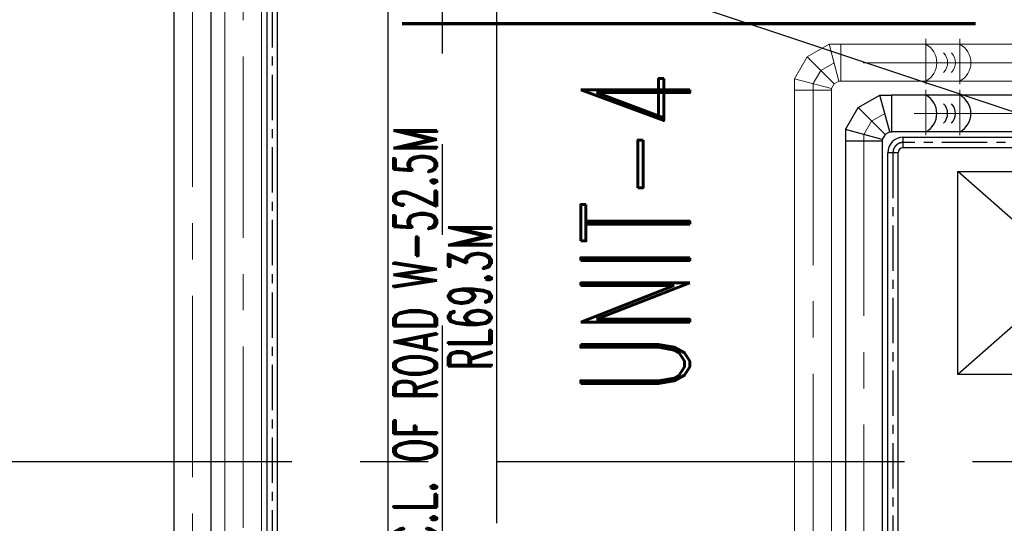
# Model space of a CAD drawing. Header units: inches. Extents: x -8998005 to 170525121, y -30058259 to 1575573.
# Tile 14 of 107: x -81624 to -13803, y -4250 to 30459. Entities that reach past the tile are written whole.
import ezdxf
from ezdxf.enums import TextEntityAlignment as Align
from ezdxf.lldxf.tags import DXFTag

# ---------------------------------------------------------------- set-up
doc = ezdxf.new("R2010")
doc.units = ezdxf.units.IN
doc.header["$LTSCALE"] = 5
doc.header["$MEASUREMENT"] = 0
for name, pattern in [('CENTER', [2, 1.25, -0.25, 0.25, -0.25]), ('CENTER2', [1.125, 0.75, -0.125, 0.125, -0.125]), ('DASHDOT', [1, 0.5, -0.25, 0, -0.25])]:
    doc.linetypes.add(name, pattern=pattern)
for name, color, linetype in [('ACW', 7, 'Continuous'), ('CANAL', 4, 'Continuous'), ('CEN', 9, 'CENTER'), ('CWPIPE', 3, 'Continuous'), ('DIM', 7, 'Continuous'), ('rail', 7, 'Continuous'), ('TCE-ME-ROAD', 244, 'Continuous'), ('Text', 6, 'Continuous')]:
    doc.layers.add(name, color=color, linetype=linetype)
doc.styles.add('M1', font='ROMAND.shx', dxfattribs={"height": 6250})
tags = doc.linetypes.add('CENTRE', pattern=[1.5, 0.75, -0.25, 0.25, -0.25]).pattern_tags.tags
tags[10:11] = [DXFTag(74, 4), DXFTag(75, 0), DXFTag(340, '0'), DXFTag(46, 1.0), DXFTag(50, 0.0), DXFTag(44, 0.0), DXFTag(45, 0.0)]
tags[8:9] = [DXFTag(74, 4), DXFTag(75, 0), DXFTag(340, '0'), DXFTag(46, 1.0), DXFTag(50, 0.0), DXFTag(44, 0.0), DXFTag(45, 0.0)]
tags[6:7] = [DXFTag(74, 4), DXFTag(75, 0), DXFTag(340, '0'), DXFTag(46, 1.0), DXFTag(50, 0.0), DXFTag(44, 0.0), DXFTag(45, 0.0)]
tags[4:5] = [DXFTag(74, 4), DXFTag(75, 0), DXFTag(340, '0'), DXFTag(46, 1.0), DXFTag(50, 0.0), DXFTag(44, 0.0), DXFTag(45, 0.0)]

# ---------------------------------------------------------------- blocks, each defined once
blk = doc.blocks.new('A$C3BDE1DF4')
at = {"color": 5, "linetype": 'CENTRE', "ltscale": 2}
for p, q in [((347500, -1170), (361500, -17000)), ((361500, -1170), (347500, -17000))]:
    blk.add_line(p, q, dxfattribs=at)
at = {"color": 5}
blk.add_lwpolyline([(347500, -1170), (361500, -1170), (361500, -17000), (347500, -17000)], close=True, dxfattribs=at)
blk = doc.blocks.new('A$C50442067')
at = {"layer": 'rail', "color": 7, "linetype": 'DASHDOT', "ltscale": 500, "const_width": 216}
blk.add_lwpolyline([(-15780.4, -337312.3), (-55297.3, -337312.3)], dxfattribs=at)
blk = doc.blocks.new('A$C3F820AC0')
at = {"color": 3, "linetype": 'Continuous', "ltscale": 100}
blk.add_line((-125461, -305944, 96251), (-790, -347512), dxfattribs=at)
blk = doc.blocks.new('BTG Road')
at = {"layer": 'TCE-ME-ROAD', "color": 11, "linetype": 'CENTER', "ltscale": 5000}
blk.add_line((2702394, 219644), (2702394, 641519), dxfattribs=at)
at = {"layer": 'TCE-ME-ROAD'}
for p, q in [((2698644, 233519), (2698644, 627644)), ((2706144, 237269), (2706144, 408769))]:
    blk.add_line(p, q, dxfattribs=at)

msp = doc.modelspace()

# ---------------------------------------------------------------- linework, layer by layer
at = {"layer": 'ACW', "color": 6, "linetype": 'Continuous', "ltscale": 100}
for p, q in [((-64583, -34909, 96251), (-64583, 126666, 96251)), ((-63871, -34909, 96251), (-63871, 126666, 96251)), ((-20765, 22351, 96251), (23, 22351, 96251)), ((-20765, 21640, 96251), (-20765, 22351, 96251)), ((-21831, -33709), (-21831, 21285)), ((-21120, 21285), (-21831, 21285)), ((-21120, -33723, 0), (-21120, 21285, 0)), ((-20765, 21640, 96251), (23, 21640, 96251))]:
    msp.add_line(p, q, dxfattribs=at)
at = {"layer": 'ACW', "color": 7, "linetype": 'CENTER', "ltscale": 500}
for p, q in [((-64227, 126666, 96251), (-64227, -34909, 96251)), ((23, 21996, 96251), (-20765, 21996, 96251)), ((-21476, 21285, 0), (-21476, -33709, 0))]:
    msp.add_line(p, q, dxfattribs=at)
at = {"layer": 'ACW', "color": 6, "linetype": 'Continuous', "ltscale": 100}
for radius in [1067, 355]:
    msp.add_arc((-20765, 21285, 96251), radius, 90, 180, dxfattribs=at)
at = {"layer": 'ACW', "color": 7, "linetype": 'CENTER', "ltscale": 500}
msp.add_arc((-20765, 21285, 96251), 711, 90, 180, dxfattribs=at)
at = {"layer": 'CANAL', "color": 240, "linetype": 'CENTER2', "ltscale": 7500}
msp.add_line((-597246, 0), (1682802, 0), dxfattribs=at)
at = {"layer": 'CEN', "color": 44, "linetype": 'CENTER', "lineweight": 9, "ltscale": 2000}
for p, q in [((-69727, 131432, 93138), (-69727, -91506, 32530)), ((-66227, 127932, 93138), (-66227, -39676, 46588)), ((-25532, 27496, 0), (-26447, 26967, 0)), ((-11021, 27496, 96251), (-25532, 27496, 96251)), ((-26447, 26967, 0), (-26976, 26051, 0)), ((-26976, 26051), (-26976, -41120)), ((-22032, 23996, 0), (-22947, 23467, 0)), ((-7521, 23996, 96251), (-22032, 23996, 96251)), ((-22947, 23467, 0), (-23476, 22551, 0)), ((-23476, 22551), (-23476, -35976))]:
    msp.add_line(p, q, dxfattribs=at)
at = {"layer": 'CEN', "color": 44, "linetype": 'CENTER', "lineweight": 9, "ltscale": 500}
for p, q in [((-19216, 29134, 96251), (-19216, 25857, 96251)), ((-16870, 29134, 96251), (-16870, 25857, 96251)), ((-19216, 25634, 96251), (-19216, 22357, 96251)), ((-16870, 25634, 96251), (-16870, 22357, 96251))]:
    msp.add_line(p, q, dxfattribs=at)
at = {"layer": 'CWPIPE', "color": 1, "linetype": 'Continuous'}
for p, q in [((-70997, 131525, 93138), (-70997, -91201, 32453)), ((-68457, 131092, 93138), (-68457, -91506, 32329)), ((-23877, 24397, 0), (-22372, 25266, 0)), ((-21691, 22726, 0), (-22372, 25266, 0)), ((-22372, 25266, 0), (-21571, 25266, 0)), ((-7982, 25266, 96251), (-21571, 25266, 96251)), ((-21571, 25266, -87557), (-21571, 22726, -87557)), ((-24746, 22891, 0), (-23877, 24397, 0)), ((-22018, 22537, 50098), (-23877, 24397, 50098)), ((-22206, 22211, 0), (-24746, 22891, 0)), ((-24746, 22891, 0), (-24746, 22091, 0)), ((-22018, 22537, 0), (-22206, 22211, 0)), ((-21691, 22726, 0), (-22018, 22537, 0)), ((-21691, 22726, 0), (-21571, 22726, 0)), ((-7982, 22726, 96251), (-21571, 22726, 96251)), ((-24746, 22091), (-24746, -35716)), ((-22206, 22091, 0), (-24746, 22091, 0)), ((-22206, 22091), (-24746, 22091)), ((-22206, 22211, 0), (-22206, 22091, 0)), ((-22206, 22091), (-22206, -35716))]:
    msp.add_line(p, q, dxfattribs=at)
at = {"layer": 'CWPIPE', "color": 4, "linetype": 'Continuous', "lineweight": 9, "ltscale": 2500}
for p, q in [((-67497, 127472, 93138), (-67497, -39216, 46579)), ((-64957, 127472, 93138), (-64957, -39335, 46546)), ((-27377, 27897, 0), (-25872, 28766, 0)), ((-25191, 26226, 0), (-25872, 28766, 0)), ((-25872, 28766, 0), (-25071, 28766, 0)), ((-11482, 28766, 183808), (-25071, 28766, 183808)), ((-25071, 28766, -87557), (-25071, 26226, -87557)), ((-28246, 26391, 0), (-27377, 27897, 0)), ((-25518, 26037, 50098), (-27377, 27897, 50098)), ((-25706, 25711, 0), (-28246, 26391, 0)), ((-28246, 25591, 0), (-28246, 26391, 0)), ((-25518, 26037, 0), (-25706, 25711, 0)), ((-25191, 26226, 0), (-25518, 26037, 0)), ((-25191, 26226, 0), (-25071, 26226, 0)), ((-11482, 26226, 183808), (-25071, 26226, 183808)), ((-28246, 25591), (-28246, -39850)), ((-25706, 25591, 0), (-28246, 25591, 0)), ((-25706, 25591), (-28246, 25591)), ((-25706, 25711, 0), (-25706, 25591, 0)), ((-25706, 25591), (-25706, -39850))]:
    msp.add_line(p, q, dxfattribs=at)
for centre, radius, start, end in [((-19888, 27496, 96251), 1437, 297.90255, 62.09745), ((-17542, 27496, 96251), 1437, 297.90255, 62.09745), ((-18658, 27496, 96251), 953, 315.09838, 44.90162), ((-18125, 27496, 96251), 953, 315.09838, 44.90162)]:
    msp.add_arc(centre, radius, start, end, dxfattribs=at)
at = {"layer": 'CWPIPE', "color": 1, "linetype": 'Continuous'}
for centre, radius, start, end in [((-19888, 23996, 96251), 1437, 297.90255, 62.09745), ((-17542, 23996, 96251), 1437, 297.90255, 62.09745), ((-18658, 23996, 96251), 953, 315.09838, 44.90162), ((-18125, 23996, 96251), 953, 315.09838, 44.90162)]:
    msp.add_arc(centre, radius, start, end, dxfattribs=at)

# ---------------------------------------------------------------- block references
at = {"color": 2, "linetype": 'Continuous', "ltscale": 100, "rotation": 270}
msp.add_blockref('A$C3BDE1DF4', (0, 367500), dxfattribs=at)
at = {"ltscale": 100}
for name in ['A$C3F820AC0', 'A$C50442067']:
    msp.add_blockref(name, (0, 367500), dxfattribs=at)
at = {"layer": 'DIM'}
msp.add_blockref('BTG Road', (-2754894, -241519), dxfattribs=at)

# ---------------------------------------------------------------- texts
at = {"layer": 'Text', "style": 'M1', "width": 0.6}
msp.add_text('UNIT-4', height=7500, rotation=90, dxfattribs=at).set_placement((-39224, 15697), align=Align.MIDDLE)
for s, p in [('C.L. OF ROAD W-52.5M', (-52885, -5947, 41664)), ('RL69.3M', (-49119, 6273, 41664))]:
    msp.add_text(s, height=3000, rotation=90, dxfattribs=at).set_placement(p)

doc.saveas('drawing.dxf')
